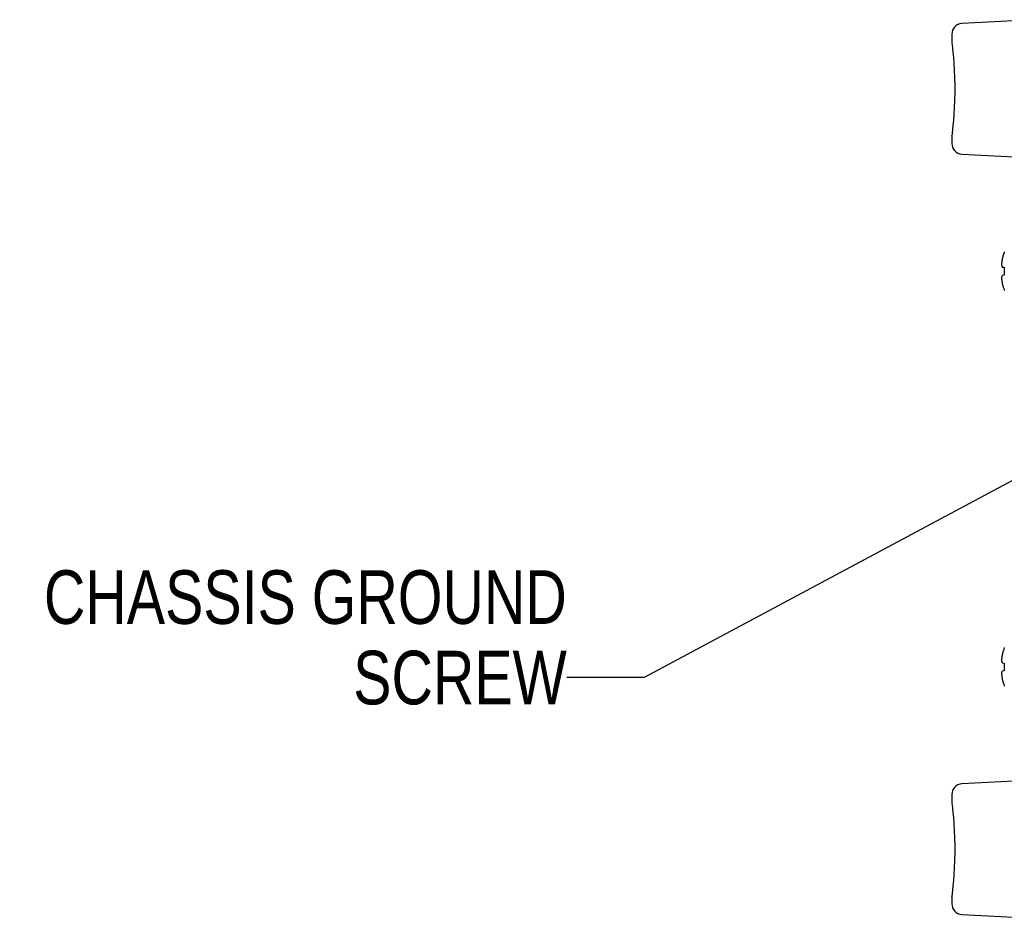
# Model space of a CAD drawing. Header units: inches. Extents: x 0 to 34, y 0 to 22.
# Tile 63 of 78: x 24 to 26.3, y 15.1 to 17.2. Entities that reach past the tile are written whole.
import ezdxf

# ---------------------------------------------------------------- set-up
doc = ezdxf.new("R2010")
doc.units = ezdxf.units.IN
doc.header["$LTSCALE"] = 1.87
doc.header["$MEASUREMENT"] = 0
doc.layers.get('0').update_dxf_attribs({"linetype": 'CONTINUOUS'})
doc.layers.add('DETAIL', color=7, linetype='CONTINUOUS')
doc.styles.get("Standard").update_dxf_attribs({"font": 'txt', "width": 0.8})
doc.dimstyles.get("Standard").update_dxf_attribs({"dimtxt": 0.125, "dimasz": 0.18, "dimexe": 0.125, "dimexo": 0.0625, "dimgap": 0.09, "dimtad": 0, "dimtih": 1, "dimtoh": 1, "dimdec": 3, "dimzin": 4, "dimdsep": 46, "dimtxsty": 'STANDARD', "dimblk": '_FILLED', "dimblk1": '_FILLED', "dimblk2": '_FILLED', "dimcen": 0.09, "dimadec": 0, "dimazin": 0, "dimtol": 1, "dimtp": 0.01, "dimtm": 0.01, "dimtfac": 1, "dimtdec": 3, "dimtofl": 0, "dimtmove": 0, "dimatfit": 3, "dimldrblk": '_FILLED', "dimfxl": 1, "dimtolj": 1, "dimtzin": 4, "dimarcsym": 0})

# ---------------------------------------------------------------- blocks, each defined once
blk = doc.blocks.new('_FILLED')
at = {"color": 0, "linetype": 'BYBLOCK'}
blk.add_solid([(0, 0), (-1, 0.174), (-1, -0.174)], dxfattribs=at)

msp = doc.modelspace()

# ---------------------------------------------------------------- linework, layer by layer
at = {"color": 7, "linetype": 'CONTINUOUS'}
for p, q in [((26.3649, 17.1755), (26.1936, 17.1665)), ((26.1699, 17.1415), (26.1699, 17.1247)), ((26.1699, 17.1247), (26.17, 17.1229)), ((26.17, 17.1229), (26.1702, 17.1214)), ((26.1699, 16.9039), (26.17, 16.9057)), ((26.1699, 16.9039), (26.1699, 16.8871)), ((26.1704, 16.9088), (26.17, 16.9057)), ((26.1936, 16.8621), (26.3649, 16.8531)), ((26.2922, 16.6345), (26.2922, 16.6335)), ((26.2869, 16.5993), (26.2922, 16.5987)), ((26.2922, 16.5987), (26.2922, 16.5804)), ((26.2922, 16.5804), (26.2869, 16.5799)), ((26.2922, 16.5456), (26.2922, 16.5447)), ((26.2922, 15.7125), (26.2922, 15.7115)), ((26.2869, 15.6773), (26.2922, 15.6767)), ((26.2922, 15.6767), (26.2922, 15.6584)), ((26.2922, 15.6584), (26.2869, 15.6579)), ((26.2922, 15.6236), (26.2922, 15.6227)), ((26.3649, 15.4042), (26.1936, 15.3953)), ((26.1699, 15.3703), (26.1699, 15.3535)), ((26.1699, 15.3535), (26.17, 15.3516)), ((26.17, 15.3516), (26.1702, 15.3502)), ((26.1699, 15.1327), (26.17, 15.1345)), ((26.1699, 15.1327), (26.1699, 15.1158)), ((26.1704, 15.1376), (26.17, 15.1345)), ((26.1936, 15.0909), (26.3649, 15.0819))]:
    msp.add_line(p, q, dxfattribs=at)
for points in [[(26.1702, 17.1214), (26.1707, 17.117), (26.1715, 17.1098), (26.1725, 17.0999), (26.1736, 17.0876), (26.1747, 17.0734), (26.1756, 17.0576), (26.1762, 17.0408), (26.1766, 17.0232), (26.1766, 17.0054), (26.1762, 16.9878), (26.1756, 16.971), (26.1747, 16.9552), (26.1736, 16.941), (26.1725, 16.9287), (26.1715, 16.9189), (26.1707, 16.9116), (26.1704, 16.9088)], [(26.1702, 15.3502), (26.1707, 15.3458), (26.1715, 15.3385), (26.1725, 15.3286), (26.1736, 15.3164), (26.1747, 15.3022), (26.1756, 15.2864), (26.1762, 15.2695), (26.1766, 15.2519), (26.1766, 15.2341), (26.1762, 15.2166), (26.1756, 15.1997), (26.1747, 15.1839), (26.1736, 15.1697), (26.1725, 15.1575), (26.1715, 15.1476), (26.1707, 15.1404), (26.1704, 15.1376)]]:
    msp.add_lwpolyline(points, dxfattribs=at)
for centre, radius, start, end in [((26.1949, 17.1415), 0.025, 93, 180), ((26.1949, 16.8871), 0.025, 180, 267), ((26.3806, 16.6004), 0.095, 172.3498, 172.9865), ((26.3806, 16.6004), 0.0949, 171.9405, 172.3498), ((26.3805, 16.6004), 0.0948, 170.8804, 171.9405), ((26.4128, 16.5896), 0.1285, 166.9097, 168.405), ((26.4128, 16.5896), 0.1285, 166.1068, 166.9096), ((26.4127, 16.5896), 0.1285, 165.2081, 166.1068), ((26.4127, 16.5896), 0.1285, 163.2893, 165.2081), ((26.3473, 16.6092), 0.0602, 160.9218, 163.2903), ((26.347, 16.6093), 0.0599, 158.5478, 160.9214), ((26.3467, 16.6094), 0.0596, 156.1709, 158.5474), ((26.3812, 16.6003), 0.0955, 176.0373, 177.0307), ((26.3191, 16.6082), 0.0334, 185.0813, 186.7474), ((26.381, 16.6003), 0.0953, 175.0338, 175.6588), ((26.381, 16.6003), 0.0954, 175.6588, 176.0371), ((26.3194, 16.6083), 0.0338, 186.7457, 187.3752), ((26.3197, 16.6083), 0.034, 187.3758, 188.4095), ((26.3809, 16.6003), 0.0952, 174.5636, 175.0338), ((26.32, 16.6084), 0.0344, 188.4091, 189.1814), ((26.3808, 16.6003), 0.0951, 174.0175, 174.5636), ((26.3203, 16.6084), 0.0347, 189.1816, 190.0726), ((26.3807, 16.6004), 0.0951, 173.4795, 174.0175), ((26.3207, 16.6085), 0.0351, 190.0726, 190.9438), ((26.3807, 16.6004), 0.095, 172.9865, 173.4795), ((26.321, 16.6085), 0.0354, 190.9437, 191.7363), ((26.3215, 16.6086), 0.0358, 191.7368, 192.7521), ((26.3219, 16.6087), 0.0362, 192.7514, 193.3989), ((26.3224, 16.6088), 0.0368, 193.4018, 195.0599), ((26.3191, 16.5709), 0.0334, 173.2527, 174.9187), ((26.3812, 16.5788), 0.0955, 182.9692, 184.0272), ((26.3197, 16.5708), 0.034, 171.5906, 172.6418), ((26.3194, 16.5709), 0.0338, 172.6425, 173.2544), ((26.381, 16.5788), 0.0954, 184.0274, 184.4276), ((26.3809, 16.5788), 0.0953, 184.4276, 185.0673), ((26.32, 16.5708), 0.0344, 170.8358, 171.591), ((26.3809, 16.5788), 0.0952, 185.0674, 185.5522), ((26.3203, 16.5707), 0.0347, 169.9277, 170.8355), ((26.3808, 16.5788), 0.0951, 185.5522, 186.0936), ((26.3207, 16.5707), 0.0351, 169.0721, 169.9278), ((26.3807, 16.5788), 0.0951, 186.0936, 186.6363), ((26.321, 16.5706), 0.0354, 168.2641, 169.0722), ((26.3807, 16.5788), 0.095, 186.6363, 187.1098), ((26.3215, 16.5705), 0.0358, 167.262, 168.2637), ((26.3806, 16.5788), 0.0949, 187.1098, 187.7367), ((26.3218, 16.5704), 0.0362, 166.6014, 167.2626), ((26.3224, 16.5703), 0.0368, 164.9401, 166.5985), ((26.3806, 16.5788), 0.0949, 187.7367, 188.1183), ((26.3805, 16.5788), 0.0948, 188.1183, 189.1196), ((26.4128, 16.5896), 0.1285, 191.595, 193.09), ((26.4128, 16.5895), 0.1285, 193.09, 193.8998), ((26.4127, 16.5895), 0.1285, 193.8998, 194.7915), ((26.4127, 16.5895), 0.1285, 194.7915, 196.7107), ((26.3471, 16.5698), 0.0599, 196.7048, 203.8173), ((26.4128, 15.6676), 0.1285, 166.9097, 168.405), ((26.4128, 15.6676), 0.1285, 166.1068, 166.9096), ((26.4127, 15.6676), 0.1285, 165.2081, 166.1068), ((26.4127, 15.6676), 0.1285, 163.2893, 165.2081), ((26.3473, 15.6872), 0.0602, 160.9218, 163.2903), ((26.347, 15.6873), 0.0599, 158.5478, 160.9214), ((26.3467, 15.6874), 0.0596, 156.1709, 158.5474), ((26.3812, 15.6783), 0.0955, 176.0373, 177.0307), ((26.3191, 15.6862), 0.0334, 185.0813, 186.7474), ((26.381, 15.6783), 0.0953, 175.0338, 175.6588), ((26.381, 15.6783), 0.0954, 175.6588, 176.0371), ((26.3194, 15.6863), 0.0338, 186.7457, 187.3752), ((26.3197, 15.6863), 0.034, 187.3758, 188.4095), ((26.3809, 15.6783), 0.0952, 174.5636, 175.0338), ((26.32, 15.6864), 0.0344, 188.4091, 189.1814), ((26.3808, 15.6783), 0.0951, 174.0175, 174.5636), ((26.3203, 15.6864), 0.0347, 189.1816, 190.0726), ((26.3807, 15.6784), 0.0951, 173.4795, 174.0175), ((26.3207, 15.6865), 0.0351, 190.0726, 190.9438), ((26.3807, 15.6784), 0.095, 172.9865, 173.4795), ((26.321, 15.6865), 0.0354, 190.9437, 191.7363), ((26.3806, 15.6784), 0.095, 172.3498, 172.9865), ((26.3215, 15.6866), 0.0358, 191.7368, 192.7521), ((26.3806, 15.6784), 0.0949, 171.9405, 172.3498), ((26.3219, 15.6867), 0.0362, 192.7514, 193.3989), ((26.3805, 15.6784), 0.0948, 170.8804, 171.9405), ((26.3224, 15.6868), 0.0368, 193.4018, 195.0599), ((26.3191, 15.6489), 0.0334, 173.2527, 174.9187), ((26.3812, 15.6568), 0.0955, 182.9692, 184.0272), ((26.3197, 15.6488), 0.034, 171.5906, 172.6418), ((26.3194, 15.6489), 0.0338, 172.6425, 173.2544), ((26.381, 15.6568), 0.0954, 184.0274, 184.4276), ((26.3809, 15.6568), 0.0953, 184.4276, 185.0673), ((26.32, 15.6488), 0.0344, 170.8358, 171.591), ((26.3203, 15.6487), 0.0347, 169.9277, 170.8355), ((26.3207, 15.6487), 0.0351, 169.0721, 169.9278), ((26.321, 15.6486), 0.0354, 168.2641, 169.0722), ((26.3215, 15.6485), 0.0358, 167.262, 168.2637), ((26.3218, 15.6484), 0.0362, 166.6014, 167.2626), ((26.3224, 15.6483), 0.0368, 164.9401, 166.5985), ((26.3809, 15.6568), 0.0952, 185.0674, 185.5522), ((26.3808, 15.6568), 0.0951, 185.5522, 186.0936), ((26.3807, 15.6568), 0.0951, 186.0936, 186.6363), ((26.3807, 15.6568), 0.095, 186.6363, 187.1098), ((26.3806, 15.6568), 0.0949, 187.1098, 187.7367), ((26.3806, 15.6568), 0.0949, 187.7367, 188.1183), ((26.3805, 15.6568), 0.0948, 188.1183, 189.1196), ((26.4128, 15.6676), 0.1285, 191.595, 193.09), ((26.4128, 15.6675), 0.1285, 193.09, 193.8998), ((26.4127, 15.6675), 0.1285, 193.8998, 194.7915), ((26.4127, 15.6675), 0.1285, 194.7915, 196.7107), ((26.3471, 15.6478), 0.0599, 196.7048, 203.8173), ((26.1949, 15.3703), 0.025, 93, 180), ((26.1949, 15.1158), 0.025, 180, 267)]:
    msp.add_arc(centre, radius, start, end, dxfattribs=at)

# ---------------------------------------------------------------- texts
at = {"layer": 'DETAIL', "color": 2, "linetype": 'CONTINUOUS', "insert": (25.2727, 15.8928), "char_height": 0.125, "width": 1.4, "attachment_point": 3, "line_spacing_factor": 0.9}
msp.add_mtext('CHASSIS GROUND\\PSCREW', dxfattribs=at)

# ---------------------------------------------------------------- leaders
at = {"layer": 'DETAIL', "color": 2, "linetype": 'CONTINUOUS'}
msp.add_leader([(27.5563, 16.7688), (25.4527, 15.6428), (25.2727, 15.6428)], dimstyle='STANDARD', override={"dimtad": 0}, dxfattribs=at)

doc.saveas('drawing.dxf')
